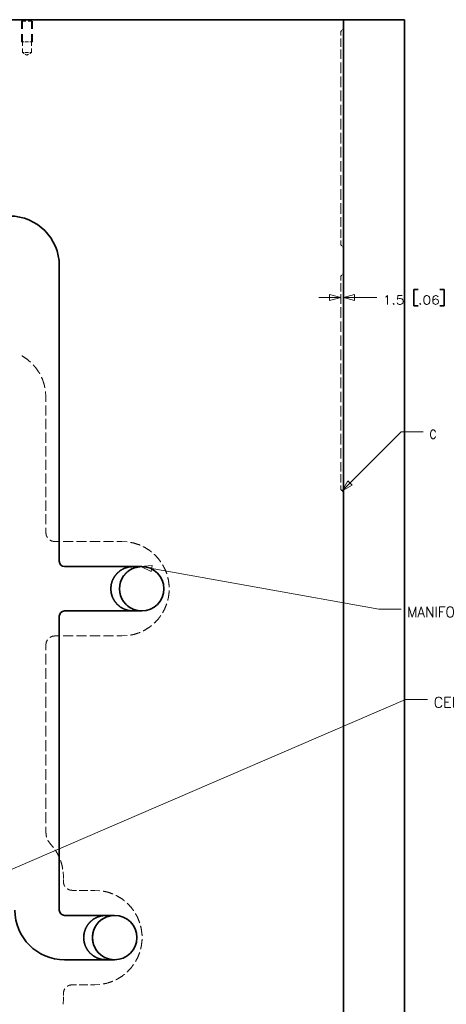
# Model space of a CAD drawing. Extents: x 2651 to 11825, y -3833 to 1075.
# Tile 162 of 256: x 4293 to 4415, y -804 to -522. Entities that reach past the tile are written whole.
import ezdxf

# ---------------------------------------------------------------- set-up
doc = ezdxf.new("R2010")
doc.units = 0
doc.header["$LTSCALE"] = 10
doc.layers.add('1', color=7, linetype='CONTINUOUS')
doc.styles.add('pwfont', font='simplex.shx')

msp = doc.modelspace()

# ---------------------------------------------------------------- linework, layer by layer
at = {"layer": '1', "color": 253, "linetype": 'Continuous', "lineweight": 35}
for p, q in [((4271.458, -522.262), (4385.108, -522.262)), ((4385.108, -522.262), (4385.108, -1047.262)), ((4303.958, -677.159), (4303.958, -592.612)), ((4305.458, -678.659), (4327.508, -678.659)), ((4327.227, -678.665), (4325.002, -678.665)), ((4325.401, -679.018), (4325.383, -679.025)), ((4305.458, -691.359), (4327.508, -691.359)), ((4325.002, -691.352), (4327.227, -691.352)), ((4325.383, -690.993), (4325.398, -690.998)), ((4303.958, -776.912), (4303.958, -692.859)), ((4319.758, -778.412), (4305.458, -778.412)), ((4319.477, -778.419), (4317.252, -778.419)), ((4317.651, -778.772), (4317.633, -778.778)), ((4319.758, -791.112), (4305.458, -791.112)), ((4317.252, -791.106), (4319.477, -791.106)), ((4317.633, -790.746), (4317.648, -790.752))]:
    msp.add_line(p, q, dxfattribs=at)
at = {"layer": '1', "color": 251, "linetype": 'Continuous', "lineweight": 13}
for p, q in [((4293.031, -522.262), (4293.031, -522.262)), ((4293.031, -522.263), (4293.177, -522.409)), ((4293.031, -522.263), (4293.031, -522.263)), ((4293.111, -522.652), (4293.111, -524.887)), ((4293.275, -522.506), (4293.421, -522.652)), ((4293.421, -522.652), (4293.421, -524.887)), ((4294.698, -522.263), (4294.073, -522.263)), ((4295.323, -522.263), (4294.698, -522.263)), ((4295.976, -522.652), (4296.122, -522.506)), ((4295.976, -524.887), (4295.976, -522.652)), ((4296.219, -522.409), (4296.365, -522.263)), ((4296.286, -522.652), (4296.286, -524.887)), ((4296.365, -522.262), (4296.365, -522.262)), ((4296.365, -522.263), (4296.365, -522.263)), ((4293.111, -526.377), (4293.111, -528.612)), ((4293.421, -526.377), (4293.421, -528.612)), ((4295.976, -528.612), (4295.976, -526.377)), ((4296.286, -526.377), (4296.286, -528.612)), ((4384.358, -525.637), (4384.359, -525.637)), ((4384.64, -525.356), (4384.359, -525.637)), ((4384.359, -525.637), (4384.359, -525.637)), ((4385.108, -524.888), (4384.827, -525.169)), ((4293.227, -528.612), (4293.111, -528.612)), ((4293.421, -528.612), (4293.304, -528.612)), ((4293.422, -528.612), (4293.422, -529.75)), ((4294.698, -528.612), (4294.219, -528.612)), ((4295.177, -528.612), (4294.698, -528.612)), ((4295.975, -529.75), (4295.975, -528.612)), ((4295.976, -528.612), (4296.092, -528.612)), ((4296.17, -528.612), (4296.286, -528.612)), ((4293.422, -530.508), (4293.422, -531.646)), ((4293.422, -531.646), (4293.9, -531.933)), ((4294.698, -531.646), (4294.22, -531.646)), ((4294.22, -532.125), (4294.698, -532.413)), ((4295.177, -531.646), (4294.698, -531.646)), ((4294.698, -532.413), (4295.177, -532.125)), ((4295.496, -531.933), (4295.975, -531.646)), ((4295.975, -531.646), (4295.975, -530.508)), ((4384.358, -530.797), (4384.358, -531.987)), ((4384.358, -531.987), (4384.358, -533.497)), ((4384.359, -531.987), (4384.359, -530.797)), ((4384.359, -533.497), (4384.359, -531.987)), ((4384.358, -534.503), (4384.358, -537.522)), ((4384.359, -537.522), (4384.359, -534.503)), ((4384.358, -538.528), (4384.358, -541.547)), ((4384.359, -541.547), (4384.359, -538.528)), ((4384.358, -542.553), (4384.358, -545.572)), ((4384.359, -545.572), (4384.359, -542.553)), ((4384.358, -546.578), (4384.358, -549.597)), ((4384.359, -549.597), (4384.359, -546.578)), ((4384.358, -550.603), (4384.358, -553.622)), ((4384.359, -553.622), (4384.359, -550.603)), ((4384.358, -554.628), (4384.358, -557.647)), ((4384.359, -557.647), (4384.359, -554.628)), ((4384.358, -558.653), (4384.358, -561.672)), ((4384.359, -561.672), (4384.359, -558.653)), ((4384.358, -562.678), (4384.358, -565.697)), ((4384.359, -565.697), (4384.359, -562.678)), ((4384.358, -566.703), (4384.358, -569.722)), ((4384.359, -569.722), (4384.359, -566.703)), ((4384.358, -570.728), (4384.358, -573.747)), ((4384.359, -573.747), (4384.359, -570.728)), ((4384.358, -574.753), (4384.358, -577.772)), ((4384.359, -577.772), (4384.359, -574.753)), ((4384.358, -578.778), (4384.358, -580.287)), ((4384.359, -580.287), (4384.359, -578.778)), ((4384.358, -580.287), (4384.358, -581.478)), ((4384.359, -581.478), (4384.359, -580.287)), ((4384.358, -586.637), (4384.359, -586.637)), ((4384.359, -586.637), (4384.359, -586.637)), ((4384.64, -586.918), (4384.359, -586.637)), ((4385.108, -587.387), (4384.827, -587.106)), ((4384.358, -595.637), (4384.359, -595.637)), ((4384.64, -595.356), (4384.359, -595.637)), ((4384.359, -595.637), (4384.359, -595.637)), ((4385.108, -594.888), (4384.827, -595.169)), ((4384.358, -600.797), (4384.358, -601.987)), ((4384.358, -601.987), (4384.358, -603.497)), ((4384.359, -601.987), (4384.359, -600.797)), ((4384.359, -603.497), (4384.359, -601.987)), ((4384.358, -604.503), (4384.358, -607.522)), ((4384.359, -607.522), (4384.359, -604.503)), ((4384.358, -608.528), (4384.358, -611.547)), ((4384.359, -611.547), (4384.359, -608.528)), ((4384.358, -612.553), (4384.358, -615.572)), ((4384.359, -615.572), (4384.359, -612.553)), ((4384.358, -616.578), (4384.358, -619.597)), ((4384.359, -619.597), (4384.359, -616.578)), ((4384.358, -620.603), (4384.358, -623.622)), ((4384.359, -623.622), (4384.359, -620.603)), ((4384.358, -624.628), (4384.358, -627.647)), ((4384.359, -627.647), (4384.359, -624.628)), ((4300.108, -630.132), (4300.004, -628.546)), ((4300.108, -631.59), (4300.108, -630.132)), ((4384.358, -628.653), (4384.358, -631.672)), ((4384.359, -631.672), (4384.359, -628.653)), ((4300.108, -635.477), (4300.108, -632.562)), ((4384.358, -632.678), (4384.358, -635.697)), ((4384.359, -635.697), (4384.359, -632.678)), ((4300.108, -639.365), (4300.108, -636.449)), ((4384.358, -636.703), (4384.358, -639.722)), ((4384.359, -639.722), (4384.359, -636.703)), ((4300.108, -643.253), (4300.108, -640.337)), ((4384.358, -640.728), (4384.358, -643.747)), ((4384.359, -643.747), (4384.359, -640.728)), ((4300.108, -647.14), (4300.108, -644.225)), ((4384.358, -644.753), (4384.358, -647.772)), ((4384.359, -647.772), (4384.359, -644.753)), ((4300.108, -651.028), (4300.108, -648.112)), ((4384.358, -648.778), (4384.358, -650.287)), ((4384.358, -650.287), (4384.358, -651.478)), ((4384.359, -650.287), (4384.359, -648.778)), ((4384.359, -651.478), (4384.359, -650.287)), ((4300.108, -654.916), (4300.108, -652)), ((4300.108, -658.804), (4300.108, -655.888)), ((4384.358, -656.637), (4384.359, -656.637)), ((4384.359, -656.637), (4384.359, -656.637)), ((4384.64, -656.918), (4384.359, -656.637)), ((4385.108, -657.387), (4384.827, -657.106)), ((4300.108, -662.691), (4300.108, -659.775)), ((4300.108, -666.579), (4300.108, -663.663)), ((4300.108, -669.009), (4300.108, -667.551)), ((4304.052, -671.509), (4302.608, -671.509)), ((4307.902, -671.509), (4305.015, -671.509)), ((4311.752, -671.509), (4308.865, -671.509)), ((4315.602, -671.509), (4312.715, -671.509)), ((4319.452, -671.509), (4316.565, -671.509)), ((4321.858, -671.509), (4320.415, -671.509)), ((4323.3, -671.599), (4321.858, -671.509)), ((4300.108, -702.555), (4300.108, -701.009)), ((4302.608, -698.509), (4304.052, -698.509)), ((4305.015, -698.509), (4307.902, -698.509)), ((4308.865, -698.509), (4311.752, -698.509)), ((4312.715, -698.509), (4315.602, -698.509)), ((4316.565, -698.509), (4319.452, -698.509)), ((4320.415, -698.509), (4321.858, -698.509)), ((4321.858, -698.509), (4323.3, -698.418)), ((4300.108, -706.678), (4300.108, -703.586)), ((4300.108, -710.802), (4300.108, -707.709)), ((4300.108, -714.925), (4300.108, -711.833)), ((4300.108, -719.049), (4300.108, -715.956)), ((4300.108, -723.172), (4300.108, -720.08)), ((4300.108, -727.296), (4300.108, -724.203)), ((4300.108, -731.419), (4300.108, -728.326)), ((4300.108, -735.542), (4300.108, -732.45)), ((4300.108, -739.666), (4300.108, -736.573)), ((4300.108, -743.789), (4300.108, -740.697)), ((4300.108, -747.913), (4300.108, -744.82)), ((4300.108, -752.036), (4300.108, -748.944)), ((4300.108, -754.613), (4300.108, -753.067)), ((4302.268, -759.011), (4301.46, -758.032)), ((4305.108, -767.262), (4305.029, -765.995)), ((4305.108, -767.825), (4305.108, -767.262)), ((4305.108, -768.762), (4305.108, -768.2)), ((4308.827, -771.262), (4307.608, -771.262)), ((4312.077, -771.262), (4309.64, -771.262)), ((4314.108, -771.262), (4312.89, -771.262)), ((4315.55, -771.353), (4314.108, -771.262)), ((4307.608, -798.262), (4308.827, -798.262)), ((4309.64, -798.262), (4312.077, -798.262)), ((4312.89, -798.262), (4314.108, -798.262)), ((4314.108, -798.262), (4315.55, -798.172)), ((4305.011, -803.828), (4305.108, -802.262)), ((4305.108, -801.325), (4305.108, -800.762)), ((4305.108, -802.262), (4305.108, -801.7))]:
    msp.add_line(p, q, dxfattribs=at)
at = {"layer": '1', "color": 12, "linetype": 'Continuous', "lineweight": 35}
for p, q in [((4385.107, -522.262), (4402.608, -522.262)), ((4402.608, -522.262), (4402.608, -1047.262))]:
    msp.add_line(p, q, dxfattribs=at)
at = {"layer": '1', "color": 2, "linetype": 'Continuous', "lineweight": 35}
for p, q in [((4405.221, -599.389), (4405.221, -604.077)), ((4406.471, -599.389), (4405.221, -599.389)), ((4413.908, -599.389), (4412.658, -599.389)), ((4413.908, -604.077), (4413.908, -599.389)), ((4405.221, -604.077), (4406.471, -604.077)), ((4412.658, -604.077), (4413.908, -604.077))]:
    msp.add_line(p, q, dxfattribs=at)
at = {"layer": '1', "color": 7, "linetype": 'Continuous', "lineweight": 13}
for p, q in [((4384.358, -601.733), (4378.108, -601.733)), ((4381.183, -600.882), (4381.183, -602.584)), ((4384.358, -601.733), (4381.183, -600.882)), ((4381.183, -602.584), (4384.358, -601.733)), ((4388.283, -600.882), (4385.108, -601.733)), ((4385.108, -601.733), (4388.283, -602.584)), ((4385.108, -601.733), (4394.633, -601.733)), ((4388.283, -602.584), (4388.283, -600.882)), ((4401.592, -640.154), (4384.734, -657.012)), ((4401.592, -640.154), (4407.942, -640.154)), ((4386.377, -654.166), (4384.734, -657.012)), ((4384.734, -657.012), (4387.58, -655.369)), ((4387.58, -655.369), (4386.377, -654.166)), ((4330.502, -678.386), (4327.227, -678.665)), ((4330.202, -680.061), (4330.502, -678.386)), ((4327.227, -678.665), (4330.202, -680.061)), ((4395.254, -690.819), (4327.227, -678.665)), ((4401.604, -690.819), (4395.254, -690.819)), ((4402.832, -716.673), (4264.895, -776.263)), ((4409.182, -716.673), (4402.832, -716.673))]:
    msp.add_line(p, q, dxfattribs=at)
at = {"layer": '1', "color": 253, "linetype": 'Continuous', "lineweight": 35}
for centre, radius, start, end in [((4289.758, -592.612), 14.2, 0, 90), ((4305.458, -677.159), 1.5, 180, 270), ((4327.508, -685.009), 6.35, 109.55099, 250.44901), ((4327.508, -685.009), 6.35, 90, 92.5423), ((4327.508, -685.009), 6.35, 270, 90), ((4305.458, -692.859), 1.5, 90, 180), ((4327.508, -685.009), 6.35, 267.4577, 270), ((4305.458, -776.912), 14.2, 180, 270), ((4305.458, -776.912), 1.5, 180, 270), ((4319.758, -784.762), 6.35, 109.55099, 250.44901), ((4319.758, -784.762), 6.35, 90, 92.5423), ((4319.758, -784.762), 6.35, 270, 90), ((4319.758, -784.762), 6.35, 267.4577, 270)]:
    msp.add_arc(centre, radius, start, end, dxfattribs=at)
at = {"layer": '1', "color": 251, "linetype": 'Continuous', "lineweight": 13}
for points, knots in [([(4293.656, -522.263), (4293.158, -522.263), (4293.031, -522.263)], [0, 0, 0.7970372, 1, 1]), ([(4293.421, -522.652), (4293.547, -522.652), (4294.379, -522.652)], [0, 0, 0.1320592, 1, 1]), ([(4295.018, -522.652), (4295.495, -522.652), (4295.976, -522.652)], [0, 0, 0.4979722, 1, 1]), ([(4296.365, -522.263), (4296.238, -522.263), (4295.74, -522.263)], [0, 0, 0.2030155, 1, 1]), ([(4384.358, -525.637), (4384.358, -526.121), (4384.358, -526.828)], [0, 0, 0.4059722, 1, 1]), ([(4384.359, -526.828), (4384.359, -526.121), (4384.359, -525.637)], [0, 0, 0.5940278, 1, 1]), ([(4384.358, -527.622), (4384.358, -529.557), (4384.358, -530.003)], [0, 0, 0.8128472, 1, 1]), ([(4384.359, -530.003), (4384.359, -529.557), (4384.359, -527.622)], [0, 0, 0.1871528, 1, 1]), ([(4384.358, -582.272), (4384.358, -582.717), (4384.358, -584.653)], [0, 0, 0.1871701, 1, 1]), ([(4384.359, -584.653), (4384.359, -582.717), (4384.359, -582.272)], [0, 0, 0.8128299, 1, 1]), ([(4384.358, -585.447), (4384.358, -586.154), (4384.358, -586.637)], [0, 0, 0.5940278, 1, 1]), ([(4384.359, -586.637), (4384.359, -586.154), (4384.359, -585.447)], [0, 0, 0.4059722, 1, 1]), ([(4384.358, -595.637), (4384.358, -596.121), (4384.358, -596.828)], [0, 0, 0.4059722, 1, 1]), ([(4384.359, -596.828), (4384.359, -596.121), (4384.359, -595.637)], [0, 0, 0.5940278, 1, 1]), ([(4384.358, -597.622), (4384.358, -598.46), (4384.358, -600.003)], [0, 0, 0.3518229, 1, 1]), ([(4384.359, -600.003), (4384.359, -599.557), (4384.359, -597.622)], [0, 0, 0.1871528, 1, 1]), ([(4295.756, -620.237), (4294.827, -619.422), (4293.358, -618.44), (4293.2, -618.362)], [0, 0, 0.3888855, 0.9444459, 1, 1]), ([(4298.378, -623.54), (4298.3, -623.382), (4297.319, -621.914), (4296.504, -620.984)], [0, 0, 0.05556, 0.6111118, 1, 1]), ([(4299.821, -627.504), (4299.648, -626.638), (4299.081, -624.966), (4298.846, -624.49)], [0, 0, 0.2777775, 0.8333311, 1, 1]), ([(4384.358, -652.272), (4384.358, -652.717), (4384.358, -654.653)], [0, 0, 0.1871528, 1, 1]), ([(4384.359, -654.653), (4384.359, -653.815), (4384.359, -652.272)], [0, 0, 0.3518229, 1, 1]), ([(4384.358, -655.447), (4384.358, -656.154), (4384.358, -656.637)], [0, 0, 0.5940278, 1, 1]), ([(4384.359, -656.637), (4384.359, -656.515), (4384.359, -655.567), (4384.359, -655.447)], [0, 0, 0.1025, 0.8988194, 1, 1]), ([(4300.541, -670.391), (4300.231, -669.781), (4300.108, -669.009)], [0, 0, 0.4666532, 1, 1]), ([(4302.608, -671.509), (4301.836, -671.386), (4301.226, -671.076)], [0, 0, 0.5333468, 1, 1]), ([(4327.02, -672.547), (4326.828, -672.457), (4325.216, -671.933), (4324.25, -671.749)], [0, 0, 0.0733273, 0.6600054, 1, 1]), ([(4330.313, -674.517), (4329.793, -674.087), (4328.362, -673.179), (4327.891, -672.957)], [0, 0, 0.2333282, 0.8200085, 1, 1]), ([(4332.928, -677.323), (4332.26, -676.403), (4331.1, -675.168), (4331.055, -675.131)], [0, 0, 0.3933337, 0.9800031, 1, 1]), ([(4334.662, -680.747), (4334.073, -679.261), (4333.452, -678.13)], [0, 0, 0.553324, 1, 1]), ([(4335.332, -684.527), (4335.332, -684.161), (4335.119, -682.479), (4334.913, -681.677)], [0, 0, 0.1266651, 0.7133304, 1, 1]), ([(4334.913, -688.341), (4335.119, -687.538), (4335.332, -685.856), (4335.332, -685.49)], [0, 0, 0.2866696, 0.8733349, 1, 1]), ([(4333.452, -691.888), (4334.073, -690.757), (4334.662, -689.27)], [0, 0, 0.446676, 1, 1]), ([(4331.055, -694.887), (4331.1, -694.85), (4332.26, -693.614), (4332.928, -692.694)], [0, 0, 0.0199966, 0.6066593, 1, 1]), ([(4327.891, -697.06), (4328.362, -696.839), (4329.793, -695.93), (4330.313, -695.501)], [0, 0, 0.1799962, 0.7666645, 1, 1]), ([(4324.25, -698.269), (4325.216, -698.085), (4326.828, -697.561), (4327.02, -697.47)], [0, 0, 0.3399958, 0.9266669, 1, 1]), ([(4300.108, -701.009), (4300.231, -700.236), (4300.541, -699.626)], [0, 0, 0.5333334, 1, 1]), ([(4301.226, -698.942), (4301.836, -698.631), (4302.608, -698.509)], [0, 0, 0.4666621, 1, 1]), ([(4300.322, -756), (4300.265, -755.855), (4300.108, -754.613)], [0, 0, 0.1111062, 1, 1]), ([(4301.46, -758.032), (4300.725, -757.019), (4300.667, -756.873)], [0, 0, 0.8888934, 1, 1]), ([(4303.983, -761.917), (4303.443, -760.767), (4302.764, -759.695)], [0, 0, 0.5000023, 1, 1]), ([(4304.923, -765.157), (4304.685, -763.91), (4304.294, -762.702)], [0, 0, 0.4999883, 1, 1]), ([(4305.541, -770.145), (4305.231, -769.535), (4305.108, -768.762)], [0, 0, 0.4666532, 1, 1]), ([(4307.608, -771.262), (4306.836, -771.14), (4306.226, -770.829)], [0, 0, 0.5333379, 1, 1]), ([(4319.27, -772.301), (4319.078, -772.21), (4317.466, -771.687), (4316.5, -771.502)], [0, 0, 0.0733273, 0.6599915, 1, 1]), ([(4322.563, -774.27), (4322.043, -773.841), (4320.612, -772.932), (4320.141, -772.711)], [0, 0, 0.2333321, 0.8199996, 1, 1]), ([(4325.178, -777.077), (4324.51, -776.157), (4323.35, -774.921), (4323.305, -774.884)], [0, 0, 0.3933248, 0.9800032, 1, 1]), ([(4326.912, -780.501), (4326.323, -779.014), (4325.702, -777.883)], [0, 0, 0.5533263, 1, 1]), ([(4327.582, -784.281), (4327.582, -783.915), (4327.369, -782.233), (4327.163, -781.43)], [0, 0, 0.1266649, 0.7133273, 1, 1]), ([(4327.163, -788.094), (4327.369, -787.292), (4327.582, -785.61), (4327.582, -785.244)], [0, 0, 0.2866727, 0.8733351, 1, 1]), ([(4325.702, -791.642), (4326.323, -790.51), (4326.912, -789.024)], [0, 0, 0.4466737, 1, 1]), ([(4323.305, -794.64), (4323.35, -794.603), (4324.51, -793.368), (4325.178, -792.448)], [0, 0, 0.0199968, 0.6066752, 1, 1]), ([(4320.141, -796.814), (4320.612, -796.593), (4322.043, -795.684), (4322.563, -795.254)], [0, 0, 0.1800068, 0.7666675, 1, 1]), ([(4305.108, -800.762), (4305.231, -799.99), (4305.541, -799.38)], [0, 0, 0.5333334, 1, 1]), ([(4306.226, -798.695), (4306.836, -798.385), (4307.608, -798.262)], [0, 0, 0.4666621, 1, 1]), ([(4316.5, -798.022), (4317.466, -797.838), (4319.078, -797.314), (4319.27, -797.224)], [0, 0, 0.3400097, 0.926667, 1, 1])]:
    msp.add_open_spline(points, degree=1, knots=knots, dxfattribs=at)
for points in [[(4293.9, -528.612), (4293.421, -528.612)], [(4295.976, -528.612), (4295.497, -528.612)], [(4293.9, -531.646), (4293.422, -531.646)], [(4295.975, -531.646), (4295.496, -531.646)]]:
    msp.add_open_spline(points, degree=1, dxfattribs=at)
at = {"layer": '1', "color": 253, "linetype": 'Continuous', "lineweight": 35}
for points, knots in [([(4325.002, -691.352), (4323.764, -691.231), (4322.574, -690.87), (4321.478, -690.283), (4320.516, -689.494), (4319.727, -688.533), (4319.141, -687.436), (4318.78, -686.246), (4318.658, -685.009), (4318.78, -683.771), (4319.141, -682.581), (4319.727, -681.484), (4320.516, -680.523), (4321.478, -679.734), (4322.574, -679.148), (4323.764, -678.787), (4325.002, -678.665)], [0, 0, 0.0624992, 0.1249993, 0.1874997, 0.2499991, 0.3124999, 0.3749993, 0.4374994, 0.5000009, 0.5625003, 0.6250004, 0.6874997, 0.7500005, 0.8125013, 0.8750007, 0.9375008, 1, 1]), ([(4325.383, -679.025), (4325.079, -679.141), (4323.957, -679.739), (4322.983, -680.543), (4322.206, -681.497), (4321.638, -682.558), (4321.273, -683.747), (4321.146, -685.009), (4321.273, -686.271), (4321.638, -687.459), (4322.206, -688.52), (4322.983, -689.474), (4323.957, -690.278), (4325.079, -690.877), (4325.383, -690.993)], [0, 0, 0.0208767, 0.1023105, 0.1832048, 0.2620094, 0.3390865, 0.4187464, 0.4999994, 0.5812525, 0.6609149, 0.737992, 0.8167966, 0.8976892, 0.9791243, 1, 1]), ([(4327.227, -678.665), (4327.216, -678.665), (4327.193, -678.667), (4327.157, -678.668), (4327.075, -678.674), (4326.719, -678.708), (4325.401, -679.018)], [0, 0, 0.005596, 0.0183, 0.0374952, 0.0816172, 0.2735015, 1, 1]), ([(4325.398, -690.998), (4326.155, -691.212), (4326.928, -691.332), (4327.035, -691.341), (4327.143, -691.348), (4327.186, -691.35), (4327.215, -691.352), (4327.226, -691.352), (4327.227, -691.352)], [0, 0, 0.4209541, 0.8398398, 0.897191, 0.9553557, 0.9780695, 0.9936208, 0.9998009, 1, 1]), ([(4317.252, -791.106), (4316.014, -790.984), (4314.824, -790.623), (4313.728, -790.037), (4312.766, -789.248), (4311.977, -788.287), (4311.391, -787.19), (4311.03, -786), (4310.908, -784.762), (4311.03, -783.525), (4311.391, -782.335), (4311.977, -781.238), (4312.766, -780.277), (4313.728, -779.488), (4314.824, -778.902), (4316.014, -778.541), (4317.252, -778.419)], [0, 0, 0.0625011, 0.125001, 0.1875012, 0.2500004, 0.3124997, 0.3749999, 0.4374998, 0.5000009, 0.5624999, 0.6249998, 0.6875, 0.7499992, 0.8124998, 0.874999, 0.9374989, 1, 1]), ([(4317.633, -778.778), (4317.329, -778.895), (4316.207, -779.493), (4315.233, -780.297), (4314.456, -781.251), (4313.888, -782.312), (4313.523, -783.5), (4313.396, -784.762), (4313.523, -786.025), (4313.888, -787.213), (4314.456, -788.274), (4315.233, -789.228), (4316.207, -790.032), (4317.329, -790.63), (4317.633, -790.746)], [0, 0, 0.0208767, 0.1023107, 0.1832052, 0.2620082, 0.3390866, 0.4187459, 0.4999994, 0.5812555, 0.6609147, 0.7379932, 0.8167962, 0.897689, 0.9791242, 1, 1]), ([(4319.477, -778.419), (4319.466, -778.419), (4319.443, -778.42), (4319.407, -778.422), (4319.325, -778.427), (4318.969, -778.462), (4317.651, -778.772)], [0, 0, 0.0055738, 0.0182778, 0.0374728, 0.0815947, 0.2735, 1, 1]), ([(4317.648, -790.752), (4318.405, -790.966), (4319.178, -791.086), (4319.285, -791.095), (4319.393, -791.102), (4319.436, -791.104), (4319.465, -791.106), (4319.476, -791.106), (4319.477, -791.106)], [0, 0, 0.4209721, 0.8398385, 0.8971901, 0.9553567, 0.9780915, 0.9936208, 0.999823, 1, 1])]:
    msp.add_open_spline(points, degree=1, knots=knots, dxfattribs=at)

# ---------------------------------------------------------------- texts
at = {"layer": '1', "color": 2, "linetype": 'Continuous', "lineweight": 13, "char_height": 2.5, "attachment_point": 7, "line_spacing_factor": 0.903614, "style": 'pwfont'}
for s, insert in [('\\W1.1589;1.5', (4396.353, -603.678)), ('\\W1.1589;.06', (4406.447, -603.678)), ('\\W0.9297;C', (4409.662, -642.099))]:
    msp.add_mtext(s, dxfattribs=dict(at, insert=insert))
at = {"layer": '1', "color": 3, "linetype": 'Continuous', "lineweight": 13, "char_height": 3, "attachment_point": 7, "line_spacing_factor": 0.903614, "style": 'pwfont'}
for s, insert in [('\\W0.9446;MANIFOLD THERMOCOUPLE THRU HOLE', (4403.35, -693.153)), ('\\W0.9942;CENTER INSULATOR', (4410.928, -719.007))]:
    msp.add_mtext(s, dxfattribs=dict(at, insert=insert))

doc.saveas('drawing.dxf')
